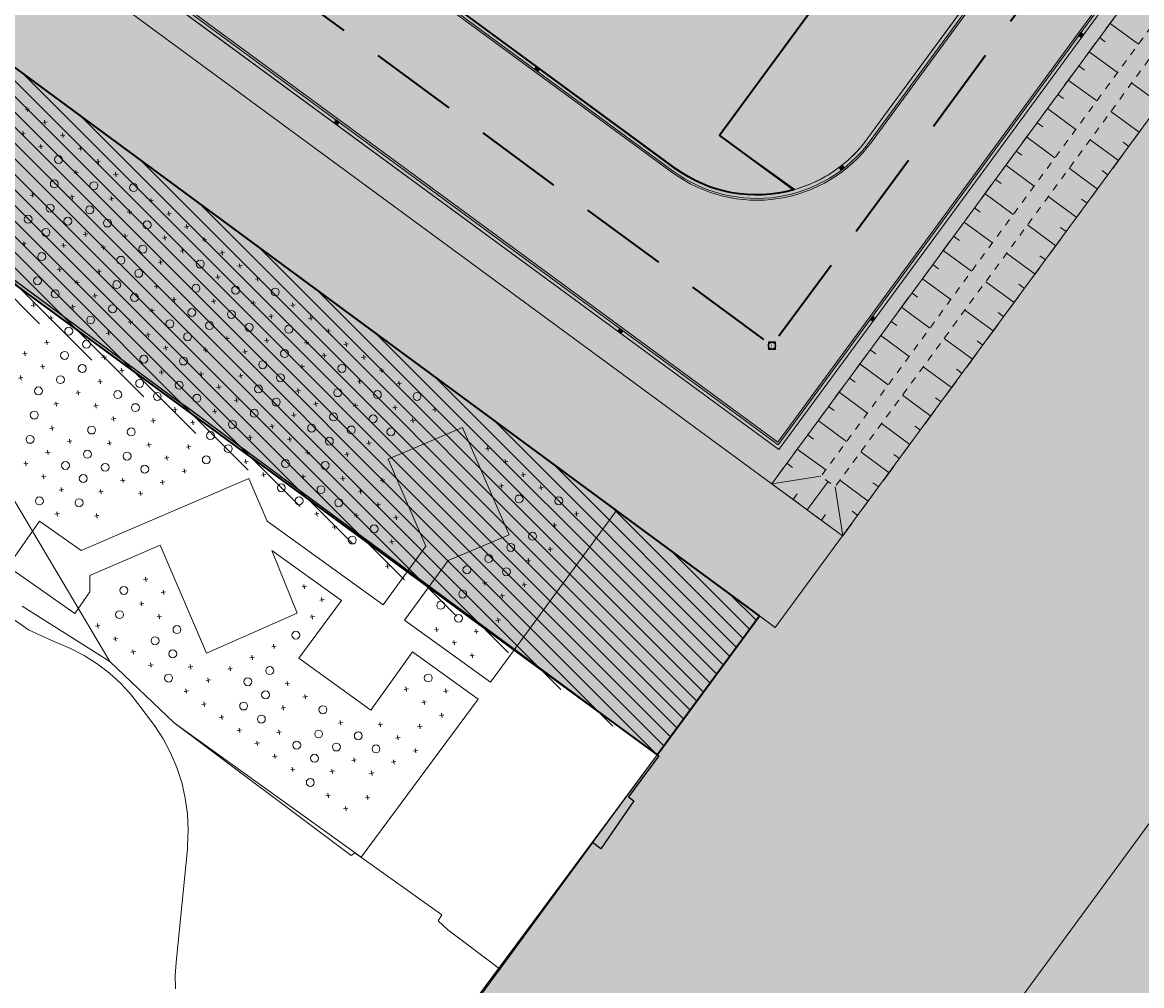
# Model space of a CAD drawing. Header units: metres. Extents: x 134347 to 136271, y 456733 to 459014.
# Tile 8 of 256: x 135739 to 135803, y 457843 to 457897. Entities that reach past the tile are written whole.
import ezdxf
from ezdxf.enums import TextEntityAlignment as Align

# ---------------------------------------------------------------- set-up
doc = ezdxf.new("R2010")
doc.units = ezdxf.units.M
doc.linetypes.add('NLCS-HIDDEN', pattern=[4, 2, -2])
doc.linetypes.add('RI-HWA', pattern=[7.4, 5, -2.4])
for name, color, linetype, lineweight in [('B-WE-GW-TALUDARCERING_KORT-G', 251, 'Continuous', 5), ('B-WE-GW-TALUDARCERING_LANG-G', 251, 'Continuous', 5), ('N-WE-GR-GRAS-O', 60, 'Continuous', 0), ('N-WE-GR-GRAS_KRUIDENRIJK-G', 80, 'Continuous', 13), ('N-WE-GR-GRAS_KRUIDENRIJK-O', 80, 'Continuous', 0), ('N-WE-GR-STRUWEEL-G', 90, 'Continuous', 35), ('N-WE-GR-STRUWEEL-O', 90, 'Continuous', 18), ('N-WE-GW-TALUD-G', 90, 'NLCS-HIDDEN', 9), ('N-WE-IE-TERREINAFSCHEIDING_KUNSTMATIG_HEKWERK-G', 20, 'IE-TERREINAFSCHEIDING-KUNSTMATIG', 13), ('N-WE-RI-HWA_KOLK-S', 150, 'Continuous', 0), ('N-WE-RI-HWA_RIOOLPUT-S', 150, 'Continuous', 0), ('N-WE-RI-HWA_TRANSPORTLEIDING-G', 150, 'RI-HWA', 35), ('N-WE-VH-KANTOPSLUITING-G', 150, 'Continuous', 5), ('N-WE-VH-VERHARDING_ASFALT-G', 7, 'Continuous', 13), ('N-WE-VH-VERHARDING_ASFALT_DEKLAAG-G', 7, 'Continuous', 13), ('N-WE-VH-VERHARDING_VLOEISTOFDICHT-G', 252, 'Continuous', 35)]:
    doc.layers.add(name, color=color, linetype=linetype, lineweight=lineweight)
for name, color, linetype, lineweight, true_color in [('N-WE-GR-BEPLANTING_CULTUUR_BOSPLANTSOEN-A', 7, 'Continuous', 18, 0x04c805), ('N-WE-GR-BOOM_BOSPLANTSOEN-S', 7, 'Continuous', 15, 0xc86400), ('N-WE-GR-BOOM_GEVEERDE SPIL-S', 7, 'Continuous', 15, 0xc83200), ('N-WE-GR-GRAS-V', 7, 'Continuous', 0, 0x8bec5b), ('N-WE-GR-GRAS_KRUIDENRIJK-V', 7, 'Continuous', 0, 0xa9cb52), ('N-WE-GR-STRUWEEL-V', 7, 'Continuous', 0, 0x50916c), ('N-WE-VH-KANTOPSLUITING_DETAIL_100-V', 7, 'Continuous', 0, 0x646464), ('N-WE-VH-KANTOPSLUITING_OPSLUITBAND_200X200-V', 7, 'Continuous', 0, 0x76797f), ('N-WE-VH-VERHARDING_ASFALT-V', 7, 'Continuous', 0, 0xc9c9c9), ('N-WE-VH-VERHARDING_VLOEISTOFDICHT-V', 7, 'Continuous', 18, 0x69867a), ('N_WE_IE_HEKWERK-G', 20, 'IE-TERREINAFSCHEIDING-KUNSTMATIG', 5, 0xff3f00)]:
    doc.layers.add(name, color=color, linetype=linetype, lineweight=lineweight, true_color=true_color)
doc.layers.add('PERCELEN', color=30, linetype='Continuous')
doc.styles.add('NLCS-ISO', font='NLCS-ISO.ttf')
doc.linetypes.add('IE-TERREINAFSCHEIDING-KUNSTMATIG', pattern='A,4,[82,NLCS.SHX,S=0.75,R=90,X=0,Y=0],4,-2', length=10)

# ---------------------------------------------------------------- blocks, each defined once
blk = doc.blocks.new('SRI-PUT_INSPECTIE-SO')
at = {"lineweight": -3, "flags": 128}
blk.add_lwpolyline([(-2, -2), (2, -2), (2, 2), (-2, 2)], close=True, dxfattribs=at)
at = {"lineweight": -3, "ltscale": 1.5}
blk.add_circle((0, 0), 2, dxfattribs=at)
at = {"ltscale": 0.1, "style": 'NLCS-ISO'}
blk.add_text('I', height=2.5, dxfattribs=at).set_placement((0, -0.01), align=Align.MIDDLE_CENTER)
blk = doc.blocks.new('N-SRI-KOLK_TROTTOIR-SO')
blk.add_hatch(color=256).paths.add_polyline_path([(1.125, 1.5), (-1.125, 1.5), (-1.125, 0)])
at = {"true_color": 0xffffff}
h = blk.add_hatch(color=7, dxfattribs=at)
h.dxf.hatch_style = 1
h.paths.add_polyline_path([(1.125, 1.5), (-1.125, 0), (1.125, 0)])
blk.add_line((-1.125, 0), (1.125, 1.5))
at = {"flags": 128}
blk.add_lwpolyline([(-1.125, 0), (1.125, 0), (1.125, 1.5), (-1.125, 1.5)], close=True, dxfattribs=at)
blk = doc.blocks.new('SGR-BEPLANTING_BOSPLANTSOEN_SOORT')
at = {"flags": 128}
for points in [[(-0.18, -0.18), (0.18, 0.18)], [(-0.18, 0.18), (0.18, -0.18)]]:
    blk.add_lwpolyline(points, dxfattribs=at)
blk = doc.blocks.new('SGR-HEESTER_SOORT HOOGTE_SO')
blk.add_circle((0, 0), 1.5)
at = {"ltscale": 0.1, "style": 'NLCS-ISO'}
for tag, height, p in [('SOORT', 0.9, (0, 0.35)), ('HOOGTE', 0.4, (0, -0.55))]:
    blk.add_attdef(tag, text='', height=height, dxfattribs=at).set_placement(p, align=Align.MIDDLE_CENTER)
blk = doc.blocks.new('KK_2DXF14_ACAD_1_FMEBLOC10')
at = {"layer": 'PERCELEN', "color": 7}
blk.add_lwpolyline([(-112.9825, -98.757), (-118.1325, -105.799), (-117.6515, -106.114), (-96.7815, -121.546), (-96.3435, -121.832), (-69.4845, -141.693), (-71.1965, -144.022), (-70.9055, -144.236), (-72.7715, -146.964), (-73.2435, -146.616), (-78.2495, -153.419), (-82.7155, -159.482), (-63.8955, -195.822), (-54.6345, -202.72), (-46.2085, -190.996), (19.8545, -239.165), (9.0315, -254.048), (24.7505, -265.771)], dxfattribs=at)

msp = doc.modelspace()

# ---------------------------------------------------------------- hatches: boundary and pattern name
at = {"layer": 'N-WE-GR-BEPLANTING_CULTUUR_BOSPLANTSOEN-A'}
h = msp.add_hatch(dxfattribs=at)
h.set_pattern_fill('ANSI31', color=256, scale=5, angle=90, style=0)
h.set_pattern_definition([(135, (0, 0), (-0.44194173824, -0.44194173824), [])])
h.paths.add_polyline_path([(135788.951, 457986.588), (135781.27, 457992.992), (135777.925, 457988.439), (135713.494, 457899.098), (135775.193, 457855.817), (135781.091, 457863.772), (135727.681, 457903.115)])
at = {"layer": 'N-WE-GR-GRAS-V'}
h = msp.add_hatch(color=256, dxfattribs=at)
h.dxf.hatch_style = 1
edge = h.paths.add_edge_path()
edge.add_line((135811.429, 458000.738), (135853.293, 457969.979))
edge.add_line((135853.293, 457969.979), (135782.196, 457873.215))
edge.add_line((135782.196, 457873.215), (135740.822, 457903.614))
edge.add_line((135740.822, 457903.614), (135739.756, 457902.165))
edge.add_line((135739.756, 457902.165), (135785.813, 457868.322))
edge.add_line((135785.813, 457868.322), (135859.055, 457967.978))
edge.add_line((135859.055, 457967.978), (135809.143, 458004.652))
edge.add_arc((135814.896, 458005.388), 5.8, 187.29341, 233.28673)
h = msp.add_hatch(color=256, dxfattribs=at)
h.dxf.hatch_style = 1
edge = h.paths.add_edge_path()
edge.add_arc((135801.328, 457906.524), 9.002, 151.44711, 220.23595, ccw=False)
edge.add_line((135793.421, 457910.827), (135798.103, 457920.299))
edge.add_line((135798.103, 457920.299), (135796.35, 457921.587))
edge.add_line((135796.35, 457921.587), (135786.589, 457908.346))
edge.add_line((135786.589, 457908.346), (135789.797, 457905.989))
edge.add_line((135789.797, 457905.989), (135778.827, 457891.056))
edge.add_line((135778.827, 457891.056), (135783.095, 457887.988))
edge.add_arc((135780.937, 457895.483), 7.8, 286.06422, 323.6933)
edge.add_line((135787.222, 457890.865), (135794.456, 457900.71))
at = {"layer": 'N-WE-GR-GRAS_KRUIDENRIJK-V'}
h = msp.add_hatch(color=256, dxfattribs=at)
h.dxf.hatch_style = 1
edge = h.paths.add_edge_path()
edge.add_line((135900.909, 458001.777), (135938.221, 458052.541))
edge.add_arc((135924.889, 458068.837), 21.056, 239.14455, 309.28666, ccw=False)
edge.add_line((135914.09, 458050.762), (135882.553, 458074.061))
edge.add_arc((135895.215, 458090.48), 20.734, 142.79476, 232.36006, ccw=False)
edge.add_line((135878.701, 458103.017), (135911.642, 458147.907))
edge.add_arc((135907.61, 458150.865), 5, 323.72823, 412.67763)
edge.add_line((135910.642, 458154.841), (135893.508, 458167.904))
edge.add_line((135893.508, 458167.904), (135892.416, 458168.703))
edge.add_line((135892.416, 458168.703), (135873.316, 458182.598))
edge.add_line((135873.316, 458182.598), (135864.031, 458189.341))
edge.add_line((135864.031, 458189.341), (135844.148, 458203.95))
edge.add_line((135844.148, 458203.95), (135841.005, 458206.26))
edge.add_line((135841.005, 458206.26), (135766.437, 458104.767))
edge.add_line((135766.437, 458104.767), (135828.566, 458059.122))
edge.add_arc((135819.685, 458047.034), 15, -36.3067, 53.69599, ccw=False)
edge.add_line((135831.773, 458038.152), (135810.222, 458008.822))
edge.add_arc((135814.89, 458005.389), 5.794, 143.67066, 187.31605)
edge.add_line((135809.143, 458004.652), (135855.026, 457970.939))
edge.add_line((135855.026, 457970.939), (135781.803, 457871.27))
edge.add_line((135781.803, 457871.27), (135785.81, 457868.318))
edge.add_line((135785.81, 457868.318), (135781.986, 457863.114))
edge.add_line((135781.986, 457863.114), (135781.091, 457863.772))
edge.add_line((135781.091, 457863.772), (135762.312, 457838.264))
edge.add_line((135762.312, 457838.264), (135795.649, 457813.888))
edge.add_line((135795.649, 457813.888), (135801.527, 457821.934))
edge.add_line((135801.527, 457821.934), (135840.265, 457793.637))
edge.add_line((135840.265, 457793.637), (135873.174, 457769.54))
edge.add_line((135873.174, 457769.54), (135878.343, 457765.748))
edge.add_line((135878.343, 457765.748), (135880.225, 457767.361))
edge.add_line((135880.225, 457767.361), (135887.395, 457767.662))
edge.add_line((135887.395, 457767.662), (135891.328, 457758.305))
edge.add_line((135891.328, 457758.305), (135897.044, 457752.193))
edge.add_arc((135909.288, 457772.18), 23.438, 238.50974, 343.24412)
edge.add_line((135931.731, 457765.423), (135935.108, 457775.798))
edge.add_line((135935.108, 457775.798), (135948.367, 457783.6))
edge.add_line((135948.367, 457783.6), (135960.247, 457802.05))
edge.add_line((135960.247, 457802.05), (135961.282, 457776.137))
edge.add_line((135961.282, 457776.137), (135969.982, 457783.84))
edge.add_line((135969.982, 457783.84), (135968.79, 457813.677))
edge.add_line((135968.79, 457813.677), (135970.785, 457816.391))
edge.add_line((135970.785, 457816.391), (136017.93, 457880.443))
edge.add_line((136017.93, 457880.443), (136017.732, 457897.146))
edge.add_line((136017.732, 457897.146), (135995.439, 457913.848))
edge.add_line((135995.439, 457913.848), (135996.113, 457918.622))
edge.add_line((135996.113, 457918.622), (136021.185, 457900.189))
edge.add_line((136021.185, 457900.189), (136027.999, 457893.825))
edge.add_line((136027.999, 457893.825), (136030.983, 457887.742))
edge.add_line((136030.983, 457887.742), (136037.954, 457882.685))
edge.add_line((136037.954, 457882.685), (136026.495, 457866.785))
edge.add_arc((136049.578, 457859.562), 24.187, 162.62455, 295.97754)
edge.add_line((136060.173, 457837.819), (136093.525, 457853.698))
edge.add_line((136093.525, 457853.698), (136093.513, 457853.669))
edge.add_line((136093.513, 457853.669), (136095.939, 457853.019))
edge.add_line((136095.939, 457853.019), (136096.002, 457853.181))
edge.add_line((136096.002, 457853.181), (136096.688, 457852.975))
edge.add_line((136096.688, 457852.975), (136096.913, 457853.663))
edge.add_line((136096.913, 457853.663), (136097.581, 457855.839))
edge.add_line((136097.581, 457855.839), (136094.214, 457856.851))
edge.add_line((136094.214, 457856.851), (136089.671, 457858.192))
edge.add_line((136089.671, 457858.192), (136088.401, 457859.723))
edge.add_line((136088.401, 457859.723), (136091.306, 457872.531))
edge.add_line((136091.306, 457872.531), (136096.347, 457891.205))
edge.add_arc((136072.09, 457894.952), 24.545, 351.21908, 391.02129)
edge.add_arc((136048.262, 457882.614), 51.352, 29.11657, 62.97763)
edge.add_line((136071.593, 457928.36), (136066.05, 457927.866))
edge.add_line((136066.05, 457927.866), (136065.506, 457935.355))
edge.add_line((136065.506, 457935.355), (136065.272, 457937.034))
edge.add_line((136065.272, 457937.034), (136055.48, 457957.19))
edge.add_line((136055.48, 457957.19), (136053.354, 457960.672))
edge.add_line((136053.354, 457960.672), (136028.525, 458011.649))
edge.add_line((136028.525, 458011.649), (136037.594, 458015.862))
edge.add_line((136037.594, 458015.862), (136033.311, 458024.899))
edge.add_line((136033.311, 458024.899), (136024.345, 458020.471))
edge.add_line((136024.345, 458020.471), (136014.979, 458040.257))
edge.add_line((136014.979, 458040.257), (136024.214, 458044.092))
edge.add_line((136024.214, 458044.092), (136019.024, 458054.737))
edge.add_line((136019.024, 458054.737), (136011.162, 458046.901))
edge.add_line((136011.162, 458046.901), (135980.58, 458069.318))
edge.add_line((135980.58, 458069.318), (135971.96, 458057.631))
edge.add_line((135971.96, 458057.631), (135971.882, 458057.693))
edge.add_line((135971.882, 458057.693), (135947.309, 458022.696))
edge.add_line((135947.309, 458022.696), (135941.917, 458023.802))
edge.add_line((135941.917, 458023.802), (135912.674, 457984.013))
edge.add_line((135912.674, 457984.013), (135903.59, 457990.695))
edge.add_line((135903.59, 457990.695), (135907.937, 457996.628))
edge.add_line((135907.937, 457996.628), (135900.909, 458001.777))
h = msp.add_hatch(color=256, dxfattribs=at)
h.dxf.hatch_style = 1
h.paths.add_polyline_path([(135728.732, 457904.562), (135733.677, 457901.065), (135733.727, 457901.137), (135736.901, 457898.858), (135739.445, 457902.279), (135739.701, 457902.091), (135739.756, 457902.165), (135785.81, 457868.318), (135781.986, 457863.114), (135727.681, 457903.115)])
at = {"layer": 'N-WE-GR-STRUWEEL-V'}
h = msp.add_hatch(color=256, dxfattribs=at)
h.dxf.hatch_style = 1
edge = h.paths.add_edge_path()
edge.add_line((135775.281, 457855.886), (135781.091, 457863.772))
edge.add_line((135781.091, 457863.772), (135727.681, 457903.115))
edge.add_line((135727.681, 457903.115), (135728.732, 457904.562))
edge.add_line((135728.732, 457904.562), (135725.02, 457907.298))
edge.add_line((135725.02, 457907.298), (135726.841, 457909.77))
edge.add_line((135726.841, 457909.77), (135730.561, 457907.029))
edge.add_line((135730.561, 457907.029), (135784.614, 457980.483))
edge.add_arc((135779.376, 457984.332), 6.5, 323.6933, 413.6933)
edge.add_line((135783.225, 457989.57), (135717.934, 458037.542))
edge.add_line((135717.934, 458037.542), (135715.069, 458038.407))
edge.add_line((135715.069, 458038.407), (135714.76, 458037.986))
edge.add_line((135714.76, 458037.986), (135738.483, 458019.314))
edge.add_line((135738.483, 458019.314), (135757.027, 458004.989))
edge.add_line((135757.027, 458004.989), (135778.958, 457988.119))
edge.add_line((135778.958, 457988.119), (135761.782, 457964.881))
edge.add_line((135761.782, 457964.881), (135747.202, 457945.037))
edge.add_line((135747.202, 457945.037), (135719.681, 457907.53))
edge.add_line((135719.681, 457907.53), (135713.494, 457899.098))
edge.add_line((135713.494, 457899.098), (135725.823, 457892.083))
edge.add_line((135725.823, 457892.083), (135775.281, 457855.886))
h = msp.add_hatch(color=256, dxfattribs=at)
h.dxf.hatch_style = 1
edge = h.paths.add_edge_path()
edge.add_line((135775.281, 457855.886), (135781.091, 457863.772))
edge.add_line((135781.091, 457863.772), (135727.681, 457903.115))
edge.add_line((135727.681, 457903.115), (135728.732, 457904.562))
edge.add_line((135728.732, 457904.562), (135725.02, 457907.298))
edge.add_line((135725.02, 457907.298), (135726.841, 457909.77))
edge.add_line((135726.841, 457909.77), (135730.561, 457907.029))
edge.add_line((135730.561, 457907.029), (135784.614, 457980.483))
edge.add_arc((135779.376, 457984.332), 6.5, 323.6933, 413.6933)
edge.add_line((135783.225, 457989.57), (135717.934, 458037.542))
edge.add_line((135717.934, 458037.542), (135715.069, 458038.407))
edge.add_line((135715.069, 458038.407), (135714.76, 458037.986))
edge.add_line((135714.76, 458037.986), (135738.483, 458019.314))
edge.add_line((135738.483, 458019.314), (135757.027, 458004.989))
edge.add_line((135757.027, 458004.989), (135778.958, 457988.119))
edge.add_line((135778.958, 457988.119), (135761.782, 457964.881))
edge.add_line((135761.782, 457964.881), (135747.202, 457945.037))
edge.add_line((135747.202, 457945.037), (135719.681, 457907.53))
edge.add_line((135719.681, 457907.53), (135713.494, 457899.098))
edge.add_line((135713.494, 457899.098), (135725.823, 457892.083))
edge.add_line((135725.823, 457892.083), (135775.281, 457855.886))
at = {"layer": 'N-WE-VH-KANTOPSLUITING_DETAIL_100-V'}
h = msp.add_hatch(color=256, dxfattribs=at)
h.dxf.hatch_style = 1
edge = h.paths.add_edge_path()
edge.add_line((135840.199, 458206.852), (135840.036, 458206.971))
edge.add_arc((135835.299, 458200.525), 8, 53.6933, 134.54153)
edge.add_line((135829.688, 458206.227), (135826.434, 458203.024))
edge.add_arc((135896.576, 458131.75), 100, 134.54153, 143.6933)
edge.add_line((135815.99, 458190.961), (135762.175, 458117.718))
edge.add_arc((135768.829, 458112.93), 8.197, 144.26239, 232.31933)
edge.add_line((135763.818, 458106.443), (135828.447, 458058.961))
edge.add_arc((135819.685, 458047.034), 14.8, -36.3067, 53.696, ccw=False)
edge.add_line((135831.611, 458038.271), (135810.061, 458008.941))
edge.add_arc((135814.896, 458005.388), 6, 143.6933, 233.69346)
edge.add_line((135811.343, 458000.553), (135853.013, 457969.936))
edge.add_line((135853.013, 457969.936), (135782.153, 457873.494))
edge.add_line((135782.153, 457873.494), (135733.91, 457908.941))
edge.add_line((135733.91, 457908.941), (135785.823, 457979.595))
edge.add_arc((135779.376, 457984.332), 8, 323.6933, 413.6933)
edge.add_line((135784.113, 457990.779), (135715.744, 458041.013))
edge.add_arc((135711.007, 458034.566), 8, 53.6933, 143.6933)
edge.add_line((135704.56, 458039.303), (135681.6, 458008.055))
edge.add_line((135681.6, 458008.055), (135679.989, 458009.24))
edge.add_line((135679.989, 458009.24), (135670.515, 457996.346))
edge.add_line((135670.515, 457996.346), (135670.676, 457996.228))
edge.add_line((135670.676, 457996.228), (135680.032, 458008.96))
edge.add_line((135680.032, 458008.96), (135681.643, 458007.776))
edge.add_line((135681.643, 458007.776), (135704.721, 458039.185))
edge.add_arc((135711.007, 458034.566), 7.8, 53.6933, 143.6933, ccw=False)
edge.add_line((135715.625, 458040.852), (135783.995, 457990.618))
edge.add_arc((135779.376, 457984.332), 7.8, -36.3067, 53.6933, ccw=False)
edge.add_line((135785.662, 457979.713), (135733.63, 457908.898))
edge.add_line((135733.63, 457908.898), (135782.196, 457873.215))
edge.add_line((135782.196, 457873.215), (135853.293, 457969.979))
edge.add_line((135853.293, 457969.979), (135811.462, 458000.714))
edge.add_arc((135814.896, 458005.388), 5.8, 143.6933, 233.69346, ccw=False)
edge.add_line((135810.222, 458008.822), (135831.773, 458038.152))
edge.add_arc((135819.685, 458047.034), 15, 323.6933, 413.69599)
edge.add_line((135828.566, 458059.122), (135763.937, 458106.604))
edge.add_arc((135768.829, 458112.93), 7.997, 144.27687, 232.28435, ccw=False)
edge.add_line((135762.336, 458117.599), (135816.142, 458190.829))
edge.add_arc((135896.728, 458131.618), 100, 134.54153, 143.6933, ccw=False)
edge.add_line((135826.585, 458202.893), (135829.707, 458205.964))
edge.add_arc((135835.318, 458200.263), 8, 53.6933, 134.54153, ccw=False)
edge.add_line((135840.055, 458206.709), (135840.081, 458206.69))
edge.add_line((135840.081, 458206.69), (135840.199, 458206.852))
at = {"layer": 'N-WE-VH-KANTOPSLUITING_OPSLUITBAND_200X200-V'}
h = msp.add_hatch(color=256, dxfattribs=at)
h.dxf.hatch_style = 1
edge = h.paths.add_edge_path()
edge.add_line((135801.316, 457990.548), (135748.811, 457919.088))
edge.add_arc((135755.258, 457914.351), 8, 143.6933, 233.6933)
edge.add_line((135750.521, 457907.904), (135776.2, 457889.037))
edge.add_arc((135780.937, 457895.483), 8, 233.6933, 323.6933)
edge.add_line((135787.383, 457890.747), (135839.889, 457962.206))
edge.add_arc((135833.442, 457966.943), 8, 323.6933, 413.6933)
edge.add_line((135838.179, 457973.39), (135812.5, 457992.258))
edge.add_arc((135807.763, 457985.811), 8, 53.6933, 143.6933)
edge = h.paths.add_edge_path(flags=16)
edge.add_line((135801.477, 457990.429), (135748.972, 457918.97))
edge.add_arc((135755.258, 457914.351), 7.8, 143.6933, 233.6933)
edge.add_line((135750.639, 457908.065), (135776.318, 457889.198))
edge.add_arc((135780.937, 457895.483), 7.8, 233.6933, 323.6933)
edge.add_line((135787.222, 457890.865), (135839.728, 457962.325))
edge.add_arc((135833.442, 457966.943), 7.8, 323.6933, 413.6933)
edge.add_line((135838.06, 457973.229), (135812.381, 457992.097))
edge.add_arc((135807.763, 457985.811), 7.8, 53.6933, 143.6933)
at = {"layer": 'N-WE-VH-VERHARDING_ASFALT-V'}
h = msp.add_hatch(color=256, dxfattribs=at)
h.dxf.hatch_style = 1
h.paths.add_polyline_path([(135762.175, 458117.718), (135815.99, 458190.961, -0.039953), (135826.434, 458203.024), (135829.688, 458206.227, -0.368167), (135840.036, 458206.971), (135864.02, 458189.349, 0.001397), (135864.043, 458189.333), (135873.316, 458182.598), (135892.416, 458168.703), (135893.508, 458167.904), (135910.641, 458154.84, -0.408833), (135911.641, 458147.906), (135878.701, 458103.017, 0.411993), (135882.553, 458074.061), (135895.237, 458064.539), (135914.09, 458050.762, 0.315981), (135938.221, 458052.541), (135961.013, 458083.083, -0.33251), (135985.309, 458085.927), (135992.035, 458079.872), (136004.072, 458069.03), (136017.244, 458057.149), (136018.452, 458055.618), (136019.561, 458053.91), (136037.594, 458015.862), (136049.845, 457989.494), (136056.187, 457976.234, 0.008737), (136058.72, 457971.203, 0.008737), (136061.428, 457966.263, 0.007692), (136063.954, 457961.995, 0.007692), (136066.61, 457957.806), (136069.31, 457953.435, -0.096177), (136069.915, 457951.767, -0.096177), (136069.851, 457949.995, -0.119987), (136068.861, 457948.029, -0.119987), (136067.078, 457946.739, -0.08637), (136065.312, 457946.178, -0.043105), (136064.383, 457946.133), (136067.399, 457940.86, -0.040278), (136068.083, 457941.331, -0.080687), (136069.632, 457941.917, -0.064153), (136071.474, 457942.468, -0.064153), (136073.396, 457942.534, -0.072155), (136075.496, 457942.025, -0.072155), (136077.364, 457940.94), (136091.488, 457924.647), (136099.813, 457914.988, -0.033054), (136101.632, 457912.582, -0.033054), (136103.117, 457909.958, -0.028839), (136104.122, 457907.524, -0.028839), (136104.839, 457904.992), (136105.61, 457902.101, -0.021058), (136106.161, 457899.698, -0.021058), (136106.508, 457897.257, -0.023273), (136106.652, 457894.536, -0.023273), (136106.542, 457891.814), (136106.106, 457885.837, -0.01649), (136105.951, 457884.247, -0.01649), (136105.693, 457882.67, -0.015866), (136105.346, 457881.173, -0.015866), (136104.906, 457879.7), (136096.913, 457853.663), (136094.836, 457847.315), (136093.365, 457842.691), (136092.209, 457836.979), (136091.919, 457831.022), (136092.929, 457823.559), (136100.949, 457827.804, -0.036727), (136099.503, 457829.933, -0.063963), (136098.855, 457831.484, -0.024666), (136098.285, 457834.05, -0.022156), (136097.921, 457836.953, -0.056455), (136097.983, 457838.877, -0.036685), (136098.623, 457841.765), (136101.856, 457851.977), (136106.872, 457868.473), (136113.66, 457890.371, 0.06843), (136114.971, 457895.781, 0.06843), (136114.773, 457901.344, 0.064728), (136113.209, 457906.375, 0.064728), (136110.41, 457910.838), (136100.667, 457922.183), (136084.467, 457941.055, -0.005196), (136080.487, 457946.399, -0.011242), (136078.729, 457948.929, -0.000904), (136072.419, 457958.501, -0.006618), (136071.576, 457959.822, -0.008434), (136070.962, 457960.851, -0.000748), (136064.252, 457972.587, -0.012961), (136061.711, 457977.327, -0.006996), (136057.36, 457986.289), (136042.407, 458018.596), (136024.435, 458056.435), (136022.575, 458059.404), (136018.504, 458063.655), (136007.596, 458073.347), (135995.77, 458084.036), (135982.707, 458096.528), (135968.591, 458110.064), (135957.614, 458120.576), (135943.266, 458134.334), (135929.482, 458146.34), (135918.534, 458155.291), (135916.999, 458156.323), (135910.3, 458161.775), (135896.96, 458171.718), (135866.992, 458193.37), (135845.955, 458208.827), (135845.866, 458208.706, -0.460821), (135844.956, 458221.064), (135870.594, 458246.46, -0.071455), (135874.079, 458249.009), (135874.497, 458249.2), (135875.37, 458249.595, -0.023847), (135876.714, 458250.131), (135869.4, 458257.443, -0.028609), (135868.857, 458256.164), (135868.216, 458254.863, -0.082023), (135865.909, 458251.645), (135838.648, 458224.64, -0.368984), (135825.506, 458223.666), (135820.191, 458227.562), (135820.279, 458227.683), (135813.402, 458232.788, -0.367614), (135813.258, 458235.375), (135813.258, 458235.375), (135820.55, 458245.301), (135819.054, 458246.4), (135824.014, 458253.151), (135823.093, 458253.828), (135826.527, 458258.501), (135824.109, 458260.278), (135808.388, 458238.88, -0.416211), (135805.581, 458238.46), (135802.516, 458240.744), (135799.585, 458236.68), (135799.585, 458236.68), (135804.252, 458233.25), (135807.476, 458230.883, -0.413893), (135807.691, 458229.486, -0.413893), (135806.293, 458229.273), (135803.07, 458231.641), (135794.008, 458219.309), (135797.632, 458216.646, -0.414204), (135797.846, 458215.248), (135797.846, 458215.249), (135802.281, 458211.992, -0.413772), (135803.679, 458212.205), (135806.903, 458209.837), (135815.962, 458222.166), (135812.739, 458224.534, -0.414117), (135812.525, 458225.932, -0.414543), (135813.923, 458226.146), (135823.963, 458218.767, -0.238664), (135826.41, 458213.932, -0.200993), (135824.618, 458209.656), (135821.883, 458206.964, 0.039953), (135811.44, 458194.9), (135783.093, 458156.321, -0.414214), (135771.91, 458154.611), (135751.655, 458169.493, 0.1048), (135744.175, 458172.877), (135738.518, 458174.118, -0.211928), (135722.174, 458186.127), (135719.299, 458191.155, 0.1048), (135713.835, 458197.282), (135682.056, 458220.631, 0.414214), (135661.506, 458217.489), (135643.566, 458193.071), (135622.25, 458164.06), (135605.019, 458140.61, 0.414214), (135608.161, 458120.06), (135647.701, 458091.008, -0.238663), (135650.148, 458086.173, -0.159748), (135648.983, 458082.62), (135626.279, 458051.717), (135631.114, 458048.164), (135653.818, 458079.067, -0.414222), (135662.206, 458080.35), (135698.015, 458054.04, -0.414214), (135699.725, 458042.856), (135698.41, 458041.067, -0.414214), (135696.314, 458040.746), (135689.462, 458045.78), (135685.948, 458040.917), (135692.761, 458035.911, -0.414214), (135693.081, 458033.814), (135687.275, 458025.912), (135683.13, 458020.271), (135675.845, 458010.355, -0.414214), (135673.748, 458010.035), (135663.44, 458017.627), (135661.071, 458014.405), (135674.21, 458004.752), (135658.033, 457982.735), (135659.428, 457981.257), (135679.989, 458009.24), (135681.6, 458008.055), (135704.56, 458039.303, -0.414214), (135715.744, 458041.013), (135784.113, 457990.779, -0.414214), (135785.823, 457979.595), (135733.91, 457908.941), (135782.153, 457873.494), (135853.013, 457969.936), (135811.338, 458000.557, -0.413886), (135810.061, 458008.941), (135831.611, 458038.271, 0.414227), (135828.447, 458058.961), (135763.818, 458106.443, -0.404315)])
h.paths.add_polyline_path([(135661.385, 458161.364), (135651.607, 458168.549, -0.414214), (135648.401, 458189.519), (135662.611, 458208.859, -0.414214), (135683.581, 458212.065), (135709.223, 458193.225, -0.1048), (135714.743, 458187.035), (135716.966, 458183.149, 0.211928), (135737.232, 458168.257), (135741.606, 458167.298, -0.1048), (135749.162, 458163.88), (135768.357, 458149.776, -0.414214), (135770.067, 458138.592), (135747.567, 458107.969, -0.414214), (135736.383, 458106.259), (135699.206, 458133.576, 0.1048), (135691.726, 458136.96), (135686.069, 458138.201, -0.211928), (135669.725, 458150.21), (135666.85, 458155.237, 0.1048)], flags=16)
h.paths.add_polyline_path([(135748.811, 457919.088), (135801.316, 457990.548, -0.414214), (135812.5, 457992.258), (135838.179, 457973.39, -0.414214), (135839.889, 457962.206), (135787.383, 457890.747, -0.414214), (135776.2, 457889.037), (135750.521, 457907.904, -0.414214)], flags=16)
h.paths.add_polyline_path([(135787.222, 458065.672), (135779.966, 458071.003), (135776.413, 458066.168), (135785.005, 458059.856, 0.198912), (135792.437, 458058.03), (135810.809, 458060.84, -0.198912), (135818.242, 458059.014), (135819.897, 458057.798, -0.414214), (135823.105, 458036.828), (135794.569, 457997.987, -0.414227), (135786.181, 457996.705), (135719.296, 458045.849, -0.414214), (135717.586, 458057.032), (135740.2, 458087.81, -0.4142), (135745.792, 458088.665), (135755.71, 458081.378), (135759.263, 458086.213), (135752.569, 458091.131, -0.414227), (135750.858, 458102.315), (135751.45, 458103.121, -0.4142), (135757.042, 458103.976), (135798.142, 458073.781, -0.414214), (135798.997, 458068.189), (135798.405, 458067.383, -0.414214)], flags=16)
h.paths.add_polyline_path([(135734.541, 458090.24), (135712.751, 458060.585, -0.414214), (135701.567, 458058.875), (135616.791, 458121.165, -0.414214), (135613.585, 458142.134), (135627.085, 458160.508, -0.414214), (135648.054, 458163.714), (135656.774, 458157.307, -0.1048), (135662.293, 458151.118), (135664.516, 458147.231, 0.211928), (135684.783, 458132.34), (135689.156, 458131.381, -0.1048), (135696.712, 458127.962), (135732.831, 458101.424, -0.414214)], flags=16)
h.paths.add_polyline_path([(135956.825, 458114.155), (135961.822, 458105.975), (135962.294, 458097.115), (135958.756, 458088.819), (135949.036, 458075.852), (135943.072, 458067.787), (135938.619, 458061.891, -0.360646), (135919.683, 458059.061), (135901.189, 458072.575), (135888.705, 458081.947, -0.32273), (135883.655, 458100.897), (135896.303, 458118.26), (135908.179, 458134.332, -0.085453), (135914.727, 458138.147, -0.085487), (135922.176, 458139.55, -0.085562), (135928.447, 458138.567, -0.085748), (135934.027, 458135.542, -0.042786)], flags=16)
at = {"layer": 'N-WE-VH-VERHARDING_VLOEISTOFDICHT-V'}
h = msp.add_hatch(color=256, dxfattribs=at)
h.dxf.hatch_style = 1
edge = h.paths.add_edge_path()
edge.add_line((135747.465, 457914.125), (135751.64, 457911.053))
edge.add_line((135751.64, 457911.053), (135762.599, 457925.971))
edge.add_line((135762.599, 457925.971), (135765.823, 457923.603))
edge.add_line((135765.823, 457923.603), (135758.422, 457913.529))
edge.add_line((135758.422, 457913.529), (135779.189, 457898.272))
edge.add_line((135779.189, 457898.272), (135786.589, 457908.346))
edge.add_line((135786.589, 457908.346), (135789.797, 457905.989))
edge.add_line((135789.797, 457905.989), (135778.827, 457891.056))
edge.add_line((135778.827, 457891.056), (135783.025, 457887.968))
edge.add_arc((135780.933, 457895.569), 7.884, 234.08549, 285.38773, ccw=False)
edge.add_line((135776.308, 457889.184), (135750.639, 457908.065))
edge.add_arc((135755.248, 457914.341), 7.786, 181.59422, 233.70773, ccw=False)

# ---------------------------------------------------------------- linework, layer by layer
at = {"layer": 'B-WE-GW-TALUDARCERING_KORT-G'}
for p, q in [((135800.739, 457896.384), (135800.417, 457896.621)), ((135799.555, 457894.772), (135799.233, 457895.009)), ((135798.371, 457893.16), (135798.049, 457893.397)), ((135797.187, 457891.549), (135796.864, 457891.786)), ((135801.755, 457890.673), (135802.078, 457890.437)), ((135796.002, 457889.937), (135795.68, 457890.174)), ((135800.571, 457889.062), (135800.894, 457888.825)), ((135794.818, 457888.325), (135794.496, 457888.562)), ((135799.387, 457887.45), (135799.709, 457887.213)), ((135793.634, 457886.714), (135793.312, 457886.951)), ((135798.203, 457885.838), (135798.525, 457885.602)), ((135792.45, 457885.102), (135792.127, 457885.339)), ((135797.018, 457884.227), (135797.341, 457883.99)), ((135791.265, 457883.49), (135790.943, 457883.727)), ((135795.834, 457882.615), (135796.156, 457882.378)), ((135790.081, 457881.879), (135789.759, 457882.116)), ((135794.65, 457881.003), (135794.972, 457880.767)), ((135788.897, 457880.267), (135788.574, 457880.504)), ((135787.713, 457878.655), (135787.39, 457878.892)), ((135793.466, 457879.392), (135793.788, 457879.155)), ((135792.281, 457877.78), (135792.604, 457877.543)), ((135786.528, 457877.044), (135786.206, 457877.28)), ((135785.344, 457875.432), (135785.022, 457875.669)), ((135791.097, 457876.168), (135791.419, 457875.931)), ((135789.913, 457874.557), (135790.235, 457874.32)), ((135784.16, 457873.82), (135783.837, 457874.057)), ((135782.975, 457872.209), (135782.653, 457872.445)), ((135788.729, 457872.945), (135789.051, 457872.708)), ((135787.544, 457871.333), (135787.867, 457871.096)), ((135783.239, 457870.71), (135783.002, 457870.388)), ((135784.85, 457869.526), (135784.613, 457869.204)), ((135786.36, 457869.722), (135786.682, 457869.485))]:
    msp.add_line(p, q, dxfattribs=at)
at = {"layer": 'B-WE-GW-TALUDARCERING_LANG-G'}
for p, q in [((135802.621, 457896.242), (135801.009, 457897.427)), ((135801.437, 457894.631), (135799.825, 457895.815)), ((135800.252, 457893.019), (135798.641, 457894.203)), ((135802.243, 457894.038), (135803.854, 457892.854)), ((135799.068, 457891.407), (135797.456, 457892.591)), ((135801.058, 457892.427), (135802.67, 457891.242)), ((135797.884, 457889.796), (135796.272, 457890.98)), ((135799.874, 457890.815), (135801.486, 457889.631)), ((135796.7, 457888.184), (135795.088, 457889.368)), ((135798.69, 457889.203), (135800.301, 457888.019)), ((135795.515, 457886.572), (135793.904, 457887.756)), ((135797.505, 457887.592), (135799.117, 457886.407)), ((135794.331, 457884.96), (135792.719, 457886.145)), ((135796.321, 457885.98), (135797.933, 457884.796)), ((135793.147, 457883.349), (135791.535, 457884.533)), ((135795.137, 457884.368), (135796.749, 457883.184)), ((135791.963, 457881.737), (135790.351, 457882.921)), ((135793.953, 457882.757), (135795.564, 457881.572)), ((135790.778, 457880.125), (135789.167, 457881.31)), ((135792.768, 457881.145), (135794.38, 457879.961)), ((135789.594, 457878.514), (135787.982, 457879.698)), ((135791.584, 457879.533), (135793.196, 457878.349)), ((135788.41, 457876.902), (135786.798, 457878.086)), ((135790.4, 457877.922), (135792.012, 457876.737)), ((135787.225, 457875.29), (135785.614, 457876.475)), ((135789.216, 457876.31), (135790.827, 457875.126)), ((135786.041, 457873.679), (135784.43, 457874.863)), ((135788.031, 457874.698), (135789.643, 457873.514)), ((135784.857, 457872.067), (135783.245, 457873.251)), ((135786.847, 457873.087), (135788.459, 457871.902)), ((135784.588, 457871.704), (135781.792, 457871.277)), ((135784.992, 457871.408), (135783.808, 457869.796)), ((135785.663, 457871.475), (135787.275, 457870.291)), ((135785.395, 457871.111), (135785.823, 457868.315))]:
    msp.add_line(p, q, dxfattribs=at)
at = {"layer": 'N-WE-GR-GRAS-O', "flags": 128}
for points in [[(135811.429, 458000.738), (135853.293, 457969.979), (135782.196, 457873.215), (135740.822, 457903.614), (135739.756, 457902.165), (135785.813, 457868.322), (135859.055, 457967.978), (135809.143, 458004.652, 0.203422)], [(135794.456, 457900.71, -0.309498), (135793.421, 457910.827), (135798.103, 457920.299), (135796.35, 457921.587), (135786.589, 457908.346), (135789.797, 457905.989), (135778.827, 457891.056), (135783.095, 457887.988, 0.165679), (135787.222, 457890.865)]]:
    msp.add_lwpolyline(points, format="xyb", close=True, dxfattribs=at)
at = {"layer": 'N-WE-GR-GRAS_KRUIDENRIJK-G', "flags": 128}
for points in [[(135762.237, 457838.319), (135775.281, 457855.886), (135725.823, 457892.083)], [(135738.366, 457863.818), (135739.57, 457862.988), (135740.899, 457862.376), (135741.948, 457861.922), (135742.729, 457861.525), (135743.47, 457861.059), (135744.165, 457860.526), (135744.81, 457859.933), (135745.397, 457859.283), (135745.773, 457858.796), (135746.72, 457857.556), (135747.215, 457856.8), (135747.641, 457856.002), (135747.995, 457855.171), (135748.274, 457854.311), (135748.476, 457853.43), (135748.6, 457852.535), (135748.644, 457851.632), (135748.607, 457850.729), (135748.591, 457850.552), (135747.95, 457844.08), (135747.894, 457843.339), (135747.918, 457842.597)]]:
    msp.add_lwpolyline(points, dxfattribs=at)
at = {"layer": 'N-WE-GR-GRAS_KRUIDENRIJK-O', "flags": 128}
msp.add_lwpolyline([(135855.026, 457970.939), (135781.803, 457871.27), (135785.81, 457868.318), (135781.986, 457863.114), (135781.091, 457863.772), (135762.312, 457838.264), (135795.649, 457813.888), (135801.527, 457821.934), (135840.265, 457793.637), (135873.174, 457769.54)], dxfattribs=at)
msp.add_lwpolyline([(135728.732, 457904.562), (135733.677, 457901.065), (135733.727, 457901.137), (135736.901, 457898.858), (135739.445, 457902.279), (135739.701, 457902.091), (135739.756, 457902.165), (135785.81, 457868.318), (135781.986, 457863.114), (135727.681, 457903.115)], close=True, dxfattribs=at)
at = {"layer": 'N-WE-GR-STRUWEEL-G', "flags": 128}
msp.add_lwpolyline([(135781.091, 457863.772), (135727.681, 457903.115), (135728.732, 457904.562), (135725.02, 457907.298), (135726.841, 457909.77), (135730.561, 457907.029), (135784.614, 457980.483, 0.414214), (135783.225, 457989.57), (135717.934, 458037.542), (135715.069, 458038.407), (135714.76, 458037.986), (135738.483, 458019.314), (135757.027, 458004.989), (135778.958, 457988.119), (135761.782, 457964.881), (135747.202, 457945.037), (135719.681, 457907.53), (135713.494, 457899.098), (135725.823, 457892.083), (135775.281, 457855.886)], format="xyb", close=True, dxfattribs=at)
at = {"layer": 'N-WE-GR-STRUWEEL-O', "flags": 128}
msp.add_lwpolyline([(135739.201, 457864.329), (135744.19, 457861.187), (135747.848, 457857.696), (135758.461, 457850.063), (135765.108, 457859.043), (135761.39, 457861.724), (135759.011, 457858.417), (135754.924, 457861.363), (135757.34, 457864.645), (135753.392, 457867.492), (135754.832, 457863.919), (135749.681, 457861.65), (135747.044, 457867.785), (135743.051, 457866.069), (135743.051, 457865.146), (135742.191, 457863.917), (135738.384, 457866.583), (135740.184, 457869.153), (135742.559, 457867.49), (135752.087, 457871.585), (135753.128, 457869.162), (135759.719, 457864.409), (135762.145, 457867.735), (135759.991, 457872.674), (135764.229, 457874.483), (135766.882, 457868.387), (135763.403, 457866.914), (135760.935, 457863.532), (135765.81, 457860.016), (135772.967, 457869.756), (135727.681, 457903.115)], dxfattribs=at)
at = {"layer": 'N-WE-GW-TALUD-G', "ltscale": 0.5, "flags": 128}
msp.add_lwpolyline([(135839.649, 457941.569), (135785.823, 457868.315), (135781.794, 457871.276), (135835.619, 457944.53)], close=True, dxfattribs=at)
at = {"layer": 'N-WE-GW-TALUD-G', "ltscale": 0.2, "flags": 128}
msp.add_lwpolyline([(135836.854, 457941.141), (135785.395, 457871.111), (135784.59, 457871.703), (135836.046, 457941.734)], close=True, dxfattribs=at)
at = {"layer": 'N-WE-IE-TERREINAFSCHEIDING_KUNSTMATIG_HEKWERK-G', "ltscale": 0.5, "flags": 128}
msp.add_lwpolyline([(135766.384, 457843.683), (135764.374, 457845.198), (135763.397, 457845.951), (135762.833, 457846.46), (135763.052, 457846.801), (135758.1, 457850.32), (135757.895, 457850.159), (135747.848, 457857.696), (135744.19, 457861.187), (135732.624, 457880.642), (135725.823, 457892.083), (135731.603, 457900.063)], dxfattribs=at)
at = {"layer": 'N-WE-RI-HWA_TRANSPORTLEIDING-G', "flags": 128}
for points in [[(135782.203, 457879.672), (135847.59, 457968.531), (135812.223, 457995.869), (135793.138, 457986.97), (135708.393, 458049.827), (135614.554, 458122.548)], [(135793.138, 457986.97), (135739.445, 457910.288), (135781.799, 457879.122)]]:
    msp.add_lwpolyline(points, dxfattribs=at)
at = {"layer": 'N-WE-VH-KANTOPSLUITING-G', "flags": 128}
for points in [[(135801.316, 457990.548), (135748.811, 457919.088, 0.414214), (135750.521, 457907.904), (135776.2, 457889.037, 0.414214), (135787.383, 457890.747), (135839.889, 457962.206, 0.414214), (135838.179, 457973.39), (135812.5, 457992.258, 0.414214)], [(135801.477, 457990.429), (135748.972, 457918.97, 0.414214), (135750.639, 457908.065), (135776.318, 457889.198, 0.414214), (135787.222, 457890.865), (135839.728, 457962.325, 0.414214), (135838.06, 457973.229), (135812.381, 457992.097, 0.414214)]]:
    msp.add_lwpolyline(points, format="xyb", close=True, dxfattribs=at)
for points in [[(135733.63, 457908.898), (135782.196, 457873.215), (135853.293, 457969.979)], [(135853.013, 457969.936), (135782.153, 457873.494), (135733.91, 457908.941)]]:
    msp.add_lwpolyline(points, dxfattribs=at)
at = {"layer": 'N-WE-VH-VERHARDING_ASFALT-G', "flags": 128}
msp.add_lwpolyline([(135801.316, 457990.548), (135748.811, 457919.088, 0.414214), (135750.521, 457907.904), (135776.2, 457889.037, 0.414214), (135787.383, 457890.747), (135839.889, 457962.206, 0.414214), (135838.179, 457973.39), (135812.5, 457992.258, 0.414214)], format="xyb", close=True, dxfattribs=at)
at = {"layer": 'N-WE-VH-VERHARDING_ASFALT-G'}
msp.add_lwpolyline([(135733.91, 457908.941), (135782.153, 457873.494), (135853.013, 457969.936)], dxfattribs=at)
at = {"layer": 'N-WE-VH-VERHARDING_ASFALT_DEKLAAG-G'}
msp.add_lwpolyline([(135796.083, 457983.595), (135748.73, 457919.147, 0.414214), (135750.462, 457907.824), (135776.141, 457888.956, 0.414214), (135787.464, 457890.687), (135839.969, 457962.147, 0.414214), (135838.238, 457973.471), (135816.608, 457989.364, 0.267949), (135808.557, 457990.254), (135799.356, 457986.216, 0.131652)], format="xyb", close=True, dxfattribs=at)
msp.add_lwpolyline([(135734.05, 457908.962), (135782.131, 457873.634), (135852.874, 457969.914)], dxfattribs=at)
at = {"layer": 'N-WE-VH-VERHARDING_VLOEISTOFDICHT-G', "flags": 128}
msp.add_lwpolyline([(135747.465, 457914.125), (135751.64, 457911.053), (135762.599, 457925.971), (135765.823, 457923.603), (135758.422, 457913.529), (135779.189, 457898.272), (135786.589, 457908.346), (135789.797, 457905.989), (135778.827, 457891.056), (135783.025, 457887.968, -0.227664), (135776.308, 457889.184), (135750.639, 457908.065, -0.23139)], format="xyb", close=True, dxfattribs=at)
at = {"layer": 'N_WE_IE_HEKWERK-G', "ltscale": 0.5, "flags": 128}
msp.add_lwpolyline([(135990.794, 458107.192), (135780.254, 457820.722)], dxfattribs=at)

# ---------------------------------------------------------------- block references
at = {"layer": 'N-WE-GR-BOOM_BOSPLANTSOEN-S', "xscale": 0.5, "yscale": 0.5, "zscale": 0.5, "rotation": 53.62475159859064}
for p in [(135739.496, 457892.549), (135740.503, 457891.808), (135739.258, 457891.172), (135741.509, 457891.067), (135740.264, 457890.431), (135742.515, 457890.325), (135743.522, 457889.584), (135742.277, 457888.948), (135744.528, 457888.843), (135739.788, 457887.677), (135742.039, 457887.571), (135744.29, 457887.466), (135746.541, 457887.36), (135745.297, 457886.724), (135747.548, 457886.619), (135748.554, 457885.877), (135742.807, 457885.453), (135745.058, 457885.347), (135747.309, 457885.242), (135749.56, 457885.136), (135739.312, 457884.922), (135741.563, 457884.817), (135743.814, 457884.711), (135748.316, 457884.5), (135750.567, 457884.395), (135747.071, 457883.864), (135741.325, 457883.44), (135743.576, 457883.334), (135751.573, 457883.653), (135742.331, 457882.698), (135746.833, 457882.487), (135750.329, 457883.018), (135752.58, 457882.912), (135743.338, 457881.957), (135739.842, 457881.427), (135742.093, 457881.321), (135747.84, 457881.746), (135750.091, 457881.64), (135752.342, 457881.535), (135754.593, 457881.429), (135740.849, 457880.686), (135746.595, 457881.11), (135753.348, 457880.793), (135755.599, 457880.688), (135745.351, 457880.474), (135756.606, 457879.947), (135740.61, 457879.308), (135744.106, 457879.839), (135746.357, 457879.733), (135750.859, 457879.522), (135753.11, 457879.416), (135755.361, 457879.311), (135739.366, 457878.673), (135747.363, 457878.992), (135749.614, 457878.886), (135751.865, 457878.781), (135757.612, 457879.205), (135743.868, 457878.462), (135756.367, 457878.569), (135758.618, 457878.464), (135740.372, 457877.931), (135744.874, 457877.72), (135747.125, 457877.615), (135749.376, 457877.509), (135751.627, 457877.404), (135755.123, 457877.934), (135759.625, 457877.723), (135739.128, 457877.296), (135743.63, 457877.084), (135750.383, 457876.768), (135758.38, 457877.087), (135760.631, 457876.981), (135742.385, 457876.449), (135754.885, 457876.557), (135741.141, 457875.813), (135743.392, 457875.707), (135747.894, 457875.496), (135751.389, 457876.026), (135755.891, 457875.815), (135758.142, 457875.71), (135760.393, 457875.604), (135762.644, 457875.499), (135744.398, 457874.966), (135746.649, 457874.86), (135750.145, 457875.391), (135754.647, 457875.179), (135761.4, 457874.863), (135740.903, 457874.436), (135748.9, 457874.755), (135753.402, 457874.544), (135741.909, 457873.694), (135744.16, 457873.589), (135752.157, 457873.908), (135754.408, 457873.802), (135758.91, 457873.591), (135740.664, 457873.059), (135746.411, 457873.483), (135748.662, 457873.378), (135755.415, 457873.061), (135757.666, 457872.955), (135765.663, 457873.275), (135739.42, 457872.423), (135747.417, 457872.742), (135751.919, 457872.531), (135766.67, 457872.533), (135740.426, 457871.682), (135748.424, 457872.001), (135752.926, 457871.79), (135755.177, 457871.684), (135767.676, 457871.792), (135744.928, 457871.47), (135747.179, 457871.365), (135757.428, 457871.578), (135759.679, 457871.473), (135766.432, 457871.156), (135768.683, 457871.051), (135741.433, 457870.94), (135743.684, 457870.835), (135745.935, 457870.729), (135758.434, 457870.837), (135759.441, 457870.096), (135741.195, 457869.563), (135743.446, 457869.458), (135755.945, 457869.565), (135758.196, 457869.46), (135760.447, 457869.354), (135770.696, 457869.568), (135756.952, 457868.824), (135769.451, 457868.932), (135760.209, 457867.977), (135769.213, 457867.555), (135759.971, 457866.6), (135767.968, 457866.919), (135746.227, 457865.856), (135755.231, 457865.434), (135765.479, 457865.648), (135767.73, 457865.542), (135747.233, 457865.115), (135756.237, 457864.693), (135766.486, 457864.906), (135745.991, 457864.465), (135746.995, 457863.738), (135755.691, 457863.716), (135766.248, 457863.529), (135743.5, 457863.208), (135762.752, 457862.999), (135765.003, 457862.893), (135744.506, 457862.466), (135763.758, 457862.258), (135745.512, 457861.725), (135753.51, 457862.044), (135764.765, 457861.516), (135746.519, 457860.984), (135748.77, 457860.878), (135752.265, 457861.408), (135751.021, 457860.773), (135749.778, 457860.123), (135754.278, 457859.926), (135761.031, 457859.609), (135748.532, 457859.501), (135755.285, 457859.184), (135763.282, 457859.503), (135749.538, 457858.76), (135754.04, 457858.549), (135762.038, 457858.868), (135750.545, 457858.018), (135757.298, 457857.702), (135763.044, 457858.126), (135751.551, 457857.277), (135753.802, 457857.172), (135759.549, 457857.596), (135761.8, 457857.491), (135752.557, 457856.536), (135760.555, 457856.855), (135753.564, 457855.794), (135761.561, 457856.113), (135758.066, 457855.583), (135760.317, 457855.478), (135754.57, 457855.053), (135756.821, 457854.948), (135759.072, 457854.842), (135756.583, 457853.57), (135758.834, 457853.465), (135757.59, 457852.829)]:
    msp.add_blockref('SGR-BEPLANTING_BOSPLANTSOEN_SOORT', p, dxfattribs=at)
at = {"layer": 'N-WE-GR-BOOM_GEVEERDE SPIL-S', "xscale": 0.15, "yscale": 0.15, "zscale": 0.15, "rotation": 53.62475159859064}
for p in [(135741.271, 457889.69), (135741.033, 457888.312), (135743.284, 457888.207), (135745.535, 457888.101), (135740.795, 457886.935), (135743.046, 457886.83), (135739.55, 457886.3), (135741.801, 457886.194), (135744.052, 457886.088), (135740.556, 457885.558), (135746.303, 457885.983), (135740.318, 457884.181), (135746.065, 457884.606), (135744.82, 457883.97), (135749.322, 457883.759), (135745.827, 457883.229), (135740.08, 457882.804), (135744.582, 457882.593), (135749.084, 457882.382), (135751.335, 457882.276), (135741.087, 457882.063), (135745.589, 457881.852), (135753.586, 457882.171), (135744.344, 457881.216), (135748.846, 457881.005), (135743.1, 457880.58), (135747.602, 457880.369), (135751.097, 457880.899), (135741.855, 457879.944), (135749.853, 457880.263), (135752.104, 457880.158), (135754.355, 457880.052), (135742.861, 457879.203), (135748.608, 457879.628), (135741.617, 457878.567), (135754.116, 457878.675), (135742.623, 457877.826), (135746.119, 457878.356), (135748.37, 457878.25), (135752.872, 457878.039), (135757.374, 457877.828), (135741.379, 457877.19), (135753.878, 457877.298), (135740.134, 457876.554), (135745.881, 457876.979), (135748.132, 457876.873), (135752.634, 457876.662), (135744.636, 457876.343), (135746.887, 457876.238), (135749.138, 457876.132), (135753.64, 457875.921), (135757.136, 457876.451), (135759.387, 457876.345), (135761.638, 457876.24), (135745.643, 457875.602), (135752.396, 457875.285), (135739.896, 457875.177), (135751.151, 457874.649), (135756.898, 457875.074), (135759.149, 457874.968), (135743.154, 457874.33), (135745.404, 457874.225), (135749.906, 457874.014), (135755.653, 457874.438), (135757.904, 457874.333), (135760.155, 457874.227), (135739.658, 457873.8), (135756.659, 457873.697), (135742.915, 457872.953), (135745.166, 457872.848), (135750.913, 457873.272), (135741.671, 457872.317), (135743.922, 457872.212), (135746.173, 457872.106), (135749.668, 457872.636), (135754.17, 457872.425), (135756.421, 457872.32), (135742.677, 457871.576), (135753.932, 457871.048), (135756.183, 457870.943), (135740.188, 457870.304), (135742.439, 457870.199), (135754.939, 457870.307), (135757.19, 457870.201), (135767.438, 457870.415), (135769.689, 457870.309), (135759.203, 457868.719), (135768.207, 457868.296), (135757.958, 457868.083), (135766.962, 457867.661), (135765.717, 457867.025), (135764.473, 457866.389), (135766.719, 457866.283), (135744.982, 457865.221), (135764.235, 457865.012), (135744.744, 457863.844), (135762.99, 457864.376), (135763.997, 457863.635), (135748.002, 457862.997), (135754.755, 457862.68), (135746.757, 457862.361), (135747.763, 457861.62), (135753.272, 457860.667), (135747.525, 457860.242), (135752.027, 457860.031), (135762.276, 457860.245), (135753.034, 457859.29), (135751.789, 457858.654), (135756.291, 457858.443), (135752.796, 457857.913), (135756.053, 457857.066), (135758.304, 457856.96), (135754.808, 457856.43), (135757.059, 457856.325), (135759.31, 457856.219), (135755.815, 457855.689), (135755.577, 457854.312)]:
    msp.add_blockref('SGR-HEESTER_SOORT HOOGTE_SO', p, dxfattribs=at)
at = {"layer": 'N-WE-RI-HWA_KOLK-S', "zscale": 0.1}
for p, xscale, yscale, rotation in [((135799.294, 457896.823), 0.1, 0.1, 233.6932987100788), ((135768.408, 457894.761), -0.1, 0.1, 323.6932987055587), ((135757.13, 457891.88), 0.1, 0.1, 143.6932987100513), ((135785.829, 457889.15), -0.1, 0.09999999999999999, 36.18152853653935), ((135787.451, 457880.706), 0.1, 0.1, 233.6932987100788), ((135773.247, 457880.038), 0.1, 0.1, 143.6932987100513)]:
    msp.add_blockref('N-SRI-KOLK_TROTTOIR-SO', p, dxfattribs=dict(at, xscale=xscale, yscale=yscale, rotation=rotation))
at = {"layer": 'N-WE-RI-HWA_RIOOLPUT-S', "xscale": 0.1, "yscale": 0.1, "zscale": 0.1}
msp.add_blockref('SRI-PUT_INSPECTIE-SO', (135781.799, 457879.122), dxfattribs=at)
at = {"layer": 'PERCELEN', "color": 1}
msp.add_blockref('KK_2DXF14_ACAD_1_FMEBLOC10', (135844.856, 457997.512), dxfattribs=at)

doc.saveas('drawing.dxf')
